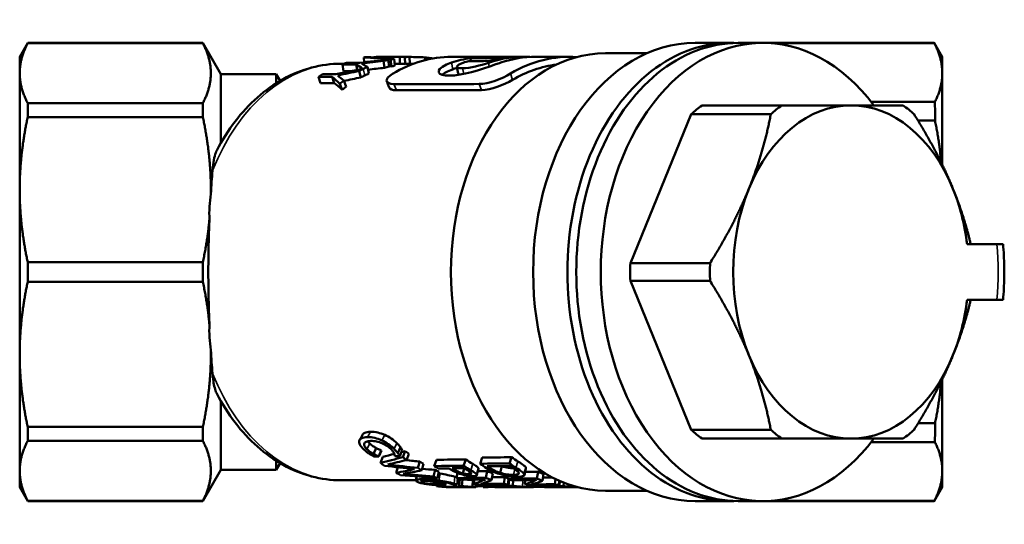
# Model space of a CAD drawing. Header units: millimetres. Extents: x 33 to 194, y 73 to 246.
# Tile 1 of 10: x 33 to 104, y 87 to 124. Entities that reach past the tile are written whole.
import ezdxf

# ---------------------------------------------------------------- set-up
doc = ezdxf.new("R2010")
doc.units = ezdxf.units.MM
doc.layers.add('Видимые тонкие (ГОСТ)', color=7, linetype='Continuous', lineweight=35)
doc.layers.add('Видимый контур (ГОСТ)', color=7, linetype='Continuous', lineweight=50)

msp = doc.modelspace()

# ---------------------------------------------------------------- linework, layer by layer
at = {"layer": 'Видимые тонкие (ГОСТ)'}
for p, q in [((63.869, 120.217), (63.787, 120.704)), ((66.492, 120.414), (66.445, 120.695)), ((57.52, 119.775), (57.403, 120.246)), ((64.675, 119.886), (64.576, 120.3)), ((68.173, 119.452), (68.036, 119.913)), ((59.802, 118.712), (59.629, 119.148)), ((65.943, 118.726), (65.771, 119.163)), ((57.948, 94.113), (57.721, 93.729)), ((58.97, 93.886), (58.749, 93.495)), ((57.517, 93.311), (57.492, 93.265)), ((57.884, 93.271), (57.684, 92.859)), ((59.837, 93.3), (59.636, 92.89)), ((65.305, 91.808), (65.167, 91.348)), ((66.604, 91.635), (66.56, 91.498)), ((68.565, 91.983), (68.418, 91.528)), ((69.126, 91.564), (69.002, 91.095)), ((61.776, 90.856), (61.745, 90.7)), ((62.957, 91.101), (62.868, 90.617)), ((64.024, 90.879), (63.959, 90.387)), ((64.058, 91.487), (64.023, 91.37)), ((65.081, 91.248), (65.033, 91.062)), ((65.709, 91.516), (65.589, 91.046)), ((68.351, 91.412), (68.252, 91.017)), ((61.755, 90.582), (61.735, 90.448)), ((62.638, 90.46), (62.624, 90.345)), ((62.944, 90.542), (62.929, 90.445)), ((63.255, 90.492), (63.237, 90.333)), ((67.472, 90.3), (67.466, 90.156)), ((68.667, 90.149), (68.667, 90.129)), ((68.915, 90.637), (68.895, 90.151)), ((71.144, 90.274), (71.139, 90.145)), ((72.34, 90.14), (72.34, 90.125)), ((72.57, 90.214), (72.568, 90.142))]:
    msp.add_line(p, q, dxfattribs=at)
for centre, major_axis, start_param, end_param in [((55.824, 105.623), (0, 15), 0, 1.062307), ((92.569, 105.623), (0, -15), 1.437065, 1.704528), ((55.824, 105.623), (0, -15), 5.220879, 6.283185)]:
    msp.add_ellipse(centre, major_axis=major_axis, ratio=0.707522, start_param=start_param, end_param=end_param, dxfattribs=at)
at = {"layer": 'Видимый контур (ГОСТ)'}
for p, q in [((32.654, 121.123), (33.232, 122.123)), ((33.232, 122.108), (33.232, 122.123)), ((45.855, 122.123), (33.232, 122.123)), ((45.855, 122.108), (33.232, 122.108)), ((45.855, 122.123), (45.855, 122.108)), ((47.154, 119.873), (45.855, 122.123)), ((83.809, 122.123), (81.335, 122.123)), ((84.445, 122.123), (86.211, 122.123)), ((86.211, 122.123), (98.577, 122.123)), ((86.811, 122.101), (98.58, 122.101)), ((99.154, 121.123), (98.577, 122.123)), ((77.855, 121.373), (74.877, 121.373)), ((32.654, 121.123), (32.654, 119.943)), ((57.48, 120.724), (57.461, 121.076)), ((58.186, 121.081), (58.185, 121.099)), ((58.95, 120.33), (58.88, 120.82)), ((59.767, 121.123), (59.217, 121.123)), ((59.276, 120.414), (59.217, 120.907)), ((59.442, 120.43), (59.385, 120.924)), ((59.697, 120.484), (59.649, 120.979)), ((60.042, 120.623), (60.046, 121.122)), ((60.599, 121.123), (60.103, 121.123)), ((60.444, 120.6), (60.424, 121.099)), ((60.766, 120.618), (60.757, 121.118)), ((61.861, 120.88), (61.872, 121.079)), ((62.218, 120.962), (62.224, 121.033)), ((62.268, 120.972), (62.272, 121.025)), ((67.824, 121.123), (63.789, 121.123)), ((65.16, 120.818), (65.144, 121.034)), ((68.997, 121.123), (68.595, 121.123)), ((72.27, 121.123), (69.858, 121.123)), ((99.154, 119.943), (99.154, 121.123)), ((32.654, 119.943), (32.654, 111.555)), ((56.037, 120.623), (55.824, 120.623)), ((56.005, 120.094), (55.912, 120.576)), ((56.536, 120.094), (56.005, 120.094)), ((56.979, 120.179), (56.903, 120.576)), ((57.244, 119.631), (57.117, 120.098)), ((57.82, 119.917), (57.713, 120.393)), ((60.103, 120.623), (59.767, 120.623)), ((61.036, 120.623), (60.766, 120.623)), ((99.154, 113.339), (99.154, 119.943)), ((47.154, 119.873), (47.154, 114.918)), ((51.144, 119.873), (47.154, 119.873)), ((51.144, 119.873), (51.144, 119.219)), ((51.423, 119.39), (51.144, 119.873)), ((54.336, 119.233), (54.188, 119.687)), ((55.327, 119.233), (55.179, 119.686)), ((56.179, 118.958), (56.017, 119.403)), ((55.9, 118.748), (55.728, 119.185)), ((94.032, 117.874), (98.625, 117.874)), ((33.232, 116.781), (33.232, 117.779)), ((45.855, 117.779), (33.232, 117.779)), ((45.855, 117.779), (45.855, 116.781)), ((81.836, 117.623), (87.581, 117.623)), ((45.855, 116.781), (33.232, 116.781)), ((76.671, 106.267), (81.046, 116.979)), ((81.046, 116.979), (86.792, 116.979)), ((97.404, 116.522), (98.631, 116.522)), ((32.654, 111.555), (32.654, 99.692)), ((100.94, 107.623), (103.087, 107.623)), ((103.533, 107.623), (103.087, 107.623)), ((33.232, 104.918), (33.232, 106.329)), ((45.855, 106.329), (33.232, 106.329)), ((45.855, 106.329), (45.855, 104.918)), ((76.671, 106.267), (82.416, 106.267)), ((45.855, 104.918), (33.232, 104.918)), ((81.046, 94.267), (76.671, 104.979)), ((76.671, 104.979), (82.416, 104.979)), ((103.087, 103.623), (100.94, 103.623)), ((103.087, 103.623), (103.533, 103.623)), ((32.654, 99.692), (32.654, 91.303)), ((99.154, 91.303), (99.154, 97.907)), ((47.154, 96.328), (47.154, 91.373)), ((33.232, 93.468), (33.232, 94.465)), ((45.855, 94.465), (33.232, 94.465)), ((45.855, 94.465), (45.855, 93.468)), ((97.404, 94.725), (98.631, 94.725)), ((81.046, 94.267), (86.792, 94.267)), ((45.855, 93.468), (33.232, 93.468)), ((60.105, 93.002), (59.914, 92.581)), ((81.836, 93.623), (87.581, 93.623)), ((94.032, 93.372), (98.625, 93.372)), ((58.346, 92.947), (58.156, 92.525)), ((58.715, 92.78), (58.532, 92.352)), ((58.733, 92.765), (58.551, 92.336)), ((58.821, 92.318), (58.658, 91.874)), ((60.23, 92.786), (60.047, 92.358)), ((60.447, 92.724), (60.267, 92.294)), ((60.709, 92.516), (60.537, 92.079)), ((65.998, 92.259), (65.837, 91.814)), ((68.114, 92.286), (67.953, 91.841)), ((51.144, 92.027), (51.144, 91.373)), ((51.423, 91.857), (51.144, 91.373)), ((59.902, 91.559), (59.794, 91.164)), ((61.496, 91.967), (61.35, 91.512)), ((61.769, 91.802), (61.631, 91.341)), ((62.685, 92.099), (62.531, 91.648)), ((64.801, 92.124), (64.647, 91.674)), ((67.407, 91.63), (67.28, 91.163)), ((32.654, 91.303), (32.654, 90.123)), ((47.154, 91.373), (45.855, 89.123)), ((51.144, 91.373), (47.154, 91.373)), ((62.595, 91.373), (62.485, 90.898)), ((62.869, 91.254), (62.767, 90.775)), ((64.215, 91.15), (64.137, 90.785)), ((64.696, 91.483), (64.599, 91.121)), ((66.353, 91.28), (66.249, 90.802)), ((66.752, 91.123), (66.662, 90.639)), ((67.616, 90.857), (67.554, 90.365)), ((67.846, 90.936), (67.805, 90.735)), ((70.017, 91.232), (69.918, 90.752)), ((70.418, 91.08), (70.331, 90.595)), ((99.154, 90.123), (99.154, 91.303)), ((61.209, 90.623), (55.824, 90.623)), ((62.706, 90.283), (62.7, 90.201)), ((62.921, 90.278), (62.916, 90.202)), ((63.341, 90.475), (63.327, 90.155)), ((64.021, 90.135), (64.021, 90.123)), ((64.232, 90.745), (64.184, 90.326)), ((64.367, 90.692), (64.331, 90.206)), ((64.559, 90.678), (64.524, 90.206)), ((65.308, 90.652), (65.286, 90.153)), ((65.427, 90.684), (65.386, 90.369)), ((65.527, 90.335), (65.521, 90.136)), ((66.068, 90.294), (66.071, 90.131)), ((66.118, 90.294), (66.112, 90.221)), ((66.318, 90.192), (66.319, 90.131)), ((66.418, 90.295), (66.412, 90.222)), ((67.754, 90.133), (67.754, 90.124)), ((67.876, 90.707), (67.832, 90.301)), ((67.925, 90.688), (67.888, 90.219)), ((68.222, 90.632), (68.189, 90.22)), ((69.094, 90.639), (69.058, 90.338)), ((69.79, 90.269), (69.785, 90.202)), ((70.089, 90.27), (70.084, 90.203)), ((71.271, 90.72), (71.226, 90.335)), ((71.536, 90.598), (71.504, 90.276)), ((71.587, 90.575), (71.561, 90.201)), ((71.88, 90.453), (71.862, 90.202)), ((32.654, 90.123), (33.232, 89.123)), ((67.615, 90.123), (67.366, 90.123)), ((69.119, 90.123), (68.778, 90.123)), ((71.163, 90.123), (70.913, 90.123)), ((71.427, 90.128), (71.427, 90.128)), ((72.899, 90.123), (72.033, 90.123)), ((77.855, 89.873), (74.877, 89.873)), ((99.154, 90.123), (98.577, 89.124)), ((33.232, 89.123), (33.232, 89.138)), ((45.855, 89.138), (33.232, 89.138)), ((45.855, 89.123), (33.232, 89.123)), ((45.855, 89.138), (45.855, 89.123)), ((83.809, 89.123), (81.335, 89.123)), ((84.445, 89.123), (86.211, 89.123)), ((86.211, 89.123), (98.577, 89.123)), ((86.811, 89.145), (98.58, 89.145))]:
    msp.add_line(p, q, dxfattribs=at)
for centre, major_axis, ratio, start_param, end_param in [((86.211, 105.623), (0, 16.5), 0.707522, 5.526729, 10.181234), ((81.335, 105.623), (0, -16.5), 0.707522, 3.141593, 6.283185), ((83.809, 105.623), (0, -16.5), 0.707522, 3.114349, 6.310429), ((84.445, 105.623), (0, 16.5), 0.707522, 0, 3.141593), ((74.877, 105.623), (0, -15.75), 0.707522, 3.141593, 6.283185), ((86.211, 105.623), (0, 13.5), 0.707522, 0.475882, 0.571315), ((92.569, 105.623), (0, 12), 0.707522, 0, 1.047198), ((91.957, 105.623), (0, 13.5), 0.707522, 0.475882, 0.571315), ((92.569, 105.623), (0, 12), 0.707522, 5.235988, 6.283185), ((91.957, 105.623), (0, -13.5), 0.707522, 2.570277, 2.66571), ((92.569, 105.623), (0, -12), 0.707522, 4.18879, 5.235988), ((92.569, 105.623), (0, 12), 0.707522, 4.879837, 5.235988), ((68.412, 105.623), (-21.68, 6.897), 0.614395, 0.093539, 0.223506), ((86.211, 105.623), (0, 13.5), 0.707522, 1.52308, 1.618513), ((91.957, 105.623), (0, 13.5), 0.707522, 1.52308, 1.618513), ((92.569, 105.623), (0, 12), 0.707522, 4.18879, 4.544941), ((68.412, 105.623), (-21.68, -6.897), 0.614395, 6.059679, 6.189646), ((92.569, 105.623), (0, -12), 0.707522, 5.235988, 6.283185), ((92.569, 105.623), (0, -12), 0.707522, 0, 1.047198), ((86.211, 105.623), (0, 13.5), 0.707522, 2.570277, 2.66571), ((91.957, 105.623), (0, 13.5), 0.707522, 2.570277, 2.66571), ((91.957, 105.623), (0, -13.5), 0.707522, 0.475882, 0.571315)]:
    msp.add_ellipse(centre, major_axis=major_axis, ratio=ratio, start_param=start_param, end_param=end_param, dxfattribs=at)
for points, weights in [([(33.232, 122.108), (32.654, 120.992), (32.654, 119.943)], [1.02313354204, 1.02768567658, 1]), ([(45.855, 117.779), (46.975, 119.943), (45.855, 122.108)], [1.12723882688, 1.19996391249, 1.12723882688]), ([(99.154, 119.943), (99.154, 120.989), (98.58, 122.101)], [1, 1.03383651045, 1.03561073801]), ([(32.654, 119.943), (32.654, 118.895), (33.232, 117.779)], [1, 1.02768567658, 1.02313354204]), ([(98.625, 117.874), (99.154, 118.938), (99.154, 119.943)], [1.03541689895, 1.03247972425, 1]), ([(87.581, 117.623), (90.509, 117.623), (92.569, 117.623)], [1.00227287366, 1.03194715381, 1]), ([(92.569, 117.623), (94.628, 117.623), (96.332, 117.623)], [1, 1.03194715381, 1.00227287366]), ([(33.232, 116.781), (32.654, 114.086), (32.654, 111.555)], [1.02313354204, 1.02768567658, 1]), ([(46.43, 111.246), (46.467, 113.928), (45.855, 116.781)], [1.16346636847, 1.16581699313, 1.12723882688]), ([(85.216, 111.623), (86.245, 114.144), (86.792, 116.979)], [1, 1.03194715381, 1.00227287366]), ([(97.121, 116.979), (98.892, 114.144), (99.921, 111.623)], [1.00227287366, 1.03194715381, 1]), ([(99.071, 113.509), (98.947, 114.979), (98.631, 116.522)], [1.02097366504, 1.03351740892, 1.03538298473]), ([(32.654, 111.555), (32.654, 109.023), (33.232, 106.329)], [1, 1.02768567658, 1.02313354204]), ([(82.416, 106.267), (84.186, 109.103), (85.216, 111.623)], [1.00227287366, 1.03194715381, 1]), ([(99.921, 111.623), (100.71, 109.692), (101.205, 107.623)], [1, 1.02429310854, 1.01295475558]), ([(45.855, 106.329), (46.192, 107.902), (46.331, 109.397)], [1.12723882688, 1.14818790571, 1.15706786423]), ([(33.232, 104.918), (32.654, 102.223), (32.654, 99.692)], [1.02313354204, 1.02768567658, 1]), ([(46.331, 101.85), (46.192, 103.345), (45.855, 104.918)], [1.15706786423, 1.14818790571, 1.12723882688]), ([(85.216, 99.623), (84.186, 102.144), (82.416, 104.979)], [1, 1.03194715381, 1.00227287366]), ([(101.205, 103.623), (100.71, 101.554), (99.921, 99.623)], [1.01295475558, 1.02429310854, 1]), ([(32.654, 99.692), (32.654, 97.16), (33.232, 94.465)], [1, 1.02768567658, 1.02313354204]), ([(45.855, 94.465), (46.467, 97.319), (46.43, 100)], [1.12723882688, 1.16581699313, 1.16346636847]), ([(86.792, 94.267), (86.245, 97.103), (85.216, 99.623)], [1.00227287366, 1.03194715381, 1]), ([(99.921, 99.623), (98.892, 97.103), (97.121, 94.267)], [1, 1.03194715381, 1.00227287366]), ([(98.631, 94.725), (98.947, 96.267), (99.071, 97.738)], [1.03538298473, 1.03351740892, 1.02097366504]), ([(33.232, 93.468), (32.654, 92.352), (32.654, 91.303)], [1.02313354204, 1.02768567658, 1]), ([(45.855, 89.138), (46.975, 91.303), (45.855, 93.468)], [1.12723882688, 1.19996391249, 1.12723882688]), ([(92.569, 93.623), (90.509, 93.623), (87.581, 93.623)], [1, 1.03194715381, 1.00227287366]), ([(96.332, 93.623), (94.628, 93.623), (92.569, 93.623)], [1.00227287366, 1.03194715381, 1]), ([(99.154, 91.303), (99.154, 92.308), (98.625, 93.372)], [1, 1.03247972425, 1.03541689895]), ([(32.654, 91.303), (32.654, 90.255), (33.232, 89.138)], [1, 1.02768567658, 1.02313354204]), ([(98.58, 89.145), (99.154, 90.258), (99.154, 91.303)], [1.03561073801, 1.03383651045, 1])]:
    msp.add_rational_spline(points, weights, degree=2, dxfattribs=at)
for points, knots in [([(98.58, 122.101), (98.579, 122.114), (98.578, 122.121), (98.577, 122.123), (98.577, 122.123), (98.577, 122.123)], [7.37418565, 7.37418565, 7.37418565, 7.37418565, 7.44582944, 7.44582944, 7.45838038, 7.45838038, 7.45838038, 7.45838038]), ([(63.623, 119.766), (63.523, 119.766), (63.433, 119.77), (63.351, 119.778), (62.596, 119.852), (62.642, 120.318), (63.787, 120.704)], [-15, -15, -15, -15, -14.902519, -14.902519, -14.902519, -14, -14, -14, -14]), ([(67.323, 120.701), (67.207, 120.661), (67.089, 120.621), (66.971, 120.58), (65.808, 120.177), (64.564, 119.768), (63.623, 119.766)], [-14, -14, -14, -14, -13.907566, -13.907566, -13.907566, -13, -13, -13, -13]), ([(46.856, 114.376), (47.247, 115.121), (47.69, 115.821), (48.671, 117.102), (49.209, 117.685), (50.367, 118.71), (50.987, 119.152), (52.291, 119.874), (52.976, 120.153), (54.381, 120.528), (55.102, 120.623), (55.824, 120.623)], [2.208985, 2.208985, 2.208985, 2.208985, 2.3955065, 2.3955065, 2.5820281, 2.5820281, 2.7685496, 2.7685496, 2.9550711, 2.9550711, 3.1415927, 3.1415927, 3.1415927, 3.1415927]), ([(98.631, 116.522), (98.63, 116.766), (98.629, 117.001), (98.627, 117.447), (98.626, 117.663), (98.625, 117.874)], [6.1108533, 6.1108533, 6.1108533, 6.1108533, 6.2064458, 6.2064458, 6.2991951, 6.2991951, 6.2991951, 6.2991951]), ([(46.554, 112.926), (46.601, 113.501), (46.68, 113.931), (46.807, 114.275), (46.831, 114.329), (46.856, 114.376)], [0, 0, 0, 0, 0.2115009, 0.2115009, 0.2567844, 0.2567844, 0.2567844, 0.2567844]), ([(46.331, 101.85), (46.314, 102.248), (46.3, 102.65), (46.263, 103.914), (46.25, 104.781), (46.25, 106.466), (46.263, 107.333), (46.3, 108.596), (46.314, 108.999), (46.331, 109.397)], [5.2869142, 5.2869142, 5.2869142, 5.2869142, 5.4059846, 5.4059846, 5.658719, 5.658719, 5.9114535, 5.9114535, 6.0305239, 6.0305239, 6.0305239, 6.0305239]), ([(103.533, 107.623), (103.557, 107.358), (103.575, 107.092), (103.604, 106.558), (103.613, 106.291), (103.623, 105.757), (103.623, 105.49), (103.613, 104.955), (103.604, 104.688), (103.575, 104.155), (103.557, 103.889), (103.533, 103.623)], [6.1583704, 6.1583704, 6.1583704, 6.1583704, 6.2082964, 6.2082964, 6.2582223, 6.2582223, 6.3081483, 6.3081483, 6.3580742, 6.3580742, 6.4080002, 6.4080002, 6.4080002, 6.4080002]), ([(46.856, 96.871), (46.847, 96.887), (46.839, 96.904), (46.741, 97.114), (46.667, 97.4), (46.589, 97.95), (46.57, 98.126), (46.554, 98.32)], [3.4161348, 3.4161348, 3.4161348, 3.4161348, 3.4286924, 3.4286924, 3.5627909, 3.5627909, 3.6169672, 3.6169672, 3.6169672, 3.6169672]), ([(55.824, 90.623), (55.102, 90.623), (54.381, 90.719), (52.976, 91.094), (52.291, 91.373), (50.987, 92.094), (50.367, 92.537), (49.209, 93.562), (48.671, 94.144), (47.69, 95.426), (47.247, 96.125), (46.856, 96.871)], [0, 0, 0, 0, 0.1865215, 0.1865215, 0.3730431, 0.3730431, 0.5595646, 0.5595646, 0.7460861, 0.7460861, 0.9326077, 0.9326077, 0.9326077, 0.9326077]), ([(98.625, 93.372), (98.626, 93.583), (98.627, 93.799), (98.629, 94.246), (98.63, 94.481), (98.631, 94.725)], [3.6454017, 3.6454017, 3.6454017, 3.6454017, 3.7381511, 3.7381511, 3.8337435, 3.8337435, 3.8337435, 3.8337435]), ([(57.125, 93.465), (57.146, 93.545), (57.205, 93.608), (57.304, 93.654), (57.403, 93.701), (57.542, 93.726), (57.721, 93.729)], [0, 0, 0, 0, 1, 1, 1, 2, 2, 2, 2]), ([(57.365, 93.906), (57.396, 93.961), (57.451, 94.006), (57.529, 94.04), (57.629, 94.085), (57.769, 94.11), (57.948, 94.113)], [0.220596, 0.220596, 0.220596, 0.220596, 1, 1, 1, 2, 2, 2, 2]), ([(57.721, 93.729), (57.899, 93.732), (58.072, 93.713), (58.241, 93.673), (58.411, 93.633), (58.58, 93.573), (58.749, 93.495)], [0, 0, 0, 0, 1, 1, 1, 2, 2, 2, 2]), ([(57.948, 94.113), (58.126, 94.116), (58.298, 94.098), (58.467, 94.058), (58.635, 94.019), (58.802, 93.962), (58.97, 93.886)], [0, 0, 0, 0, 1, 1, 1, 2, 2, 2, 2]), ([(58.97, 93.886), (59.134, 93.812), (59.289, 93.725), (59.435, 93.626), (59.581, 93.527), (59.715, 93.418), (59.837, 93.3)], [0, 0, 0, 0, 1, 1, 1, 2, 2, 2, 2]), ([(57.437, 92.858), (57.315, 92.974), (57.228, 93.085), (57.174, 93.189), (57.12, 93.292), (57.104, 93.385), (57.125, 93.465)], [0, 0, 0, 0, 1, 1, 1, 2, 2, 2, 2]), ([(57.492, 93.265), (57.474, 93.21), (57.481, 93.148), (57.515, 93.078), (57.548, 93.008), (57.605, 92.935), (57.684, 92.859)], [0, 0, 0, 0, 1, 1, 1, 2, 2, 2, 2]), ([(57.966, 93.454), (57.821, 93.451), (57.711, 93.433), (57.635, 93.399), (57.56, 93.366), (57.512, 93.321), (57.492, 93.265)], [0, 0, 0, 0, 1, 1, 1, 2, 2, 2, 2]), ([(57.884, 93.271), (57.954, 93.205), (58.029, 93.145), (58.11, 93.09), (58.19, 93.036), (58.269, 92.988), (58.346, 92.947)], [0, 0, 0, 0, 1, 1, 1, 2, 2, 2, 2]), ([(58.768, 93.293), (58.645, 93.345), (58.515, 93.386), (58.377, 93.415), (58.24, 93.443), (58.103, 93.456), (57.966, 93.454)], [0, 0, 0, 0, 1, 1, 1, 2, 2, 2, 2]), ([(58.749, 93.495), (58.916, 93.418), (59.073, 93.328), (59.222, 93.226), (59.372, 93.124), (59.509, 93.011), (59.636, 92.89)], [0, 0, 0, 0, 1, 1, 1, 2, 2, 2, 2]), ([(59.394, 92.887), (59.314, 92.964), (59.22, 93.037), (59.113, 93.107), (59.006, 93.178), (58.891, 93.24), (58.768, 93.293)], [0, 0, 0, 0, 1, 1, 1, 2, 2, 2, 2]), ([(59.837, 93.3), (59.898, 93.242), (59.95, 93.188), (59.994, 93.138), (60.038, 93.088), (60.075, 93.043), (60.105, 93.002)], [0, 0, 0, 0, 1, 1, 1, 2, 2, 2, 2]), ([(60.105, 93.002), (60.13, 92.966), (60.153, 92.93), (60.174, 92.893), (60.195, 92.857), (60.213, 92.821), (60.23, 92.786)], [0, 0, 0, 0, 1, 1, 1, 2, 2, 2, 2]), ([(57.837, 92.549), (57.761, 92.598), (57.694, 92.644), (57.636, 92.687), (57.579, 92.73), (57.512, 92.787), (57.437, 92.858)], [0, 0, 0, 0, 1, 1, 1, 2, 2, 2, 2]), ([(57.684, 92.859), (57.756, 92.791), (57.833, 92.729), (57.915, 92.673), (57.997, 92.616), (58.078, 92.567), (58.156, 92.525)], [0, 0, 0, 0, 1, 1, 1, 2, 2, 2, 2]), ([(58.215, 92.331), (58.15, 92.367), (58.088, 92.4), (58.031, 92.432), (57.973, 92.464), (57.908, 92.503), (57.837, 92.549)], [0, 0, 0, 0, 1, 1, 1, 2, 2, 2, 2]), ([(58.156, 92.525), (58.233, 92.484), (58.304, 92.45), (58.37, 92.42), (58.436, 92.391), (58.49, 92.368), (58.532, 92.352)], [0, 0, 0, 0, 1, 1, 1, 2, 2, 2, 2]), ([(58.346, 92.947), (58.421, 92.908), (58.491, 92.875), (58.556, 92.846), (58.621, 92.818), (58.674, 92.796), (58.715, 92.78)], [0, 0, 0, 0, 1, 1, 1, 2, 2, 2, 2]), ([(59.646, 92.56), (59.627, 92.604), (59.598, 92.652), (59.56, 92.704), (59.522, 92.756), (59.467, 92.817), (59.394, 92.887)], [0, 0, 0, 0, 1, 1, 1, 2, 2, 2, 2]), ([(59.636, 92.89), (59.698, 92.829), (59.752, 92.774), (59.798, 92.722), (59.843, 92.671), (59.882, 92.624), (59.914, 92.581)], [0, 0, 0, 0, 1, 1, 1, 2, 2, 2, 2]), ([(59.687, 92.37), (59.686, 92.39), (59.685, 92.415), (59.681, 92.446), (59.677, 92.477), (59.666, 92.515), (59.646, 92.56)], [0, 0, 0, 0, 1, 1, 1, 2, 2, 2, 2]), ([(59.914, 92.581), (59.94, 92.544), (59.965, 92.507), (59.987, 92.469), (60.009, 92.431), (60.029, 92.394), (60.047, 92.358)], [0, 0, 0, 0, 1, 1, 1, 2, 2, 2, 2]), ([(65.305, 91.808), (65.425, 91.738), (65.518, 91.681), (65.583, 91.635), (65.648, 91.589), (65.69, 91.549), (65.709, 91.516)], [0, 0, 0, 0, 1, 1, 1, 2, 2, 2, 2]), ([(67.407, 91.63), (67.569, 91.579), (67.729, 91.544), (67.887, 91.521), (67.999, 91.504), (68.114, 91.494), (68.23, 91.49)], [0, 0, 0, 0, 1, 1, 1, 1.714576, 1.714576, 1.714576, 1.714576]), ([(68.565, 91.983), (68.754, 91.864), (68.889, 91.777), (68.968, 91.716), (69.047, 91.654), (69.1, 91.604), (69.126, 91.564)], [0, 0, 0, 0, 1, 1, 1, 2, 2, 2, 2]), ([(62.957, 91.101), (63.141, 91.074), (63.325, 91.04), (63.507, 91.002), (63.69, 90.963), (63.862, 90.921), (64.024, 90.879)], [0, 0, 0, 0, 1, 1, 1, 2, 2, 2, 2]), ([(64.682, 91.003), (64.536, 91.038), (64.394, 91.081), (64.258, 91.133), (64.122, 91.185), (63.978, 91.253), (63.829, 91.34)], [0, 0, 0, 0, 1, 1, 1, 2, 2, 2, 2]), ([(64.599, 91.121), (64.505, 91.144), (64.414, 91.175), (64.325, 91.213), (64.237, 91.251), (64.136, 91.303), (64.023, 91.37)], [-2, -2, -2, -2, -1, -1, -1, 0, 0, 0, 0]), ([(65.033, 91.062), (64.966, 91.061), (64.898, 91.065), (64.829, 91.074), (64.76, 91.084), (64.684, 91.099), (64.599, 91.121)], [-2, -2, -2, -2, -1, -1, -1, 0, 0, 0, 0]), ([(65.339, 90.918), (65.248, 90.917), (65.144, 90.924), (65.029, 90.939), (64.914, 90.954), (64.798, 90.975), (64.682, 91.003)], [0, 0, 0, 0, 1, 1, 1, 2, 2, 2, 2]), ([(64.906, 91.355), (64.994, 91.304), (65.061, 91.262), (65.108, 91.229), (65.155, 91.197), (65.187, 91.168), (65.202, 91.144)], [-2, -2, -2, -2, -1, -1, -1, 0, 0, 0, 0]), ([(65.202, 91.144), (65.219, 91.117), (65.214, 91.096), (65.185, 91.083), (65.157, 91.069), (65.106, 91.062), (65.033, 91.062)], [-2, -2, -2, -2, -1, -1, -1, 0, 0, 0, 0]), ([(65.167, 91.348), (65.291, 91.275), (65.387, 91.216), (65.455, 91.168), (65.523, 91.121), (65.567, 91.08), (65.589, 91.046)], [0, 0, 0, 0, 1, 1, 1, 2, 2, 2, 2]), ([(65.589, 91.046), (65.615, 91.005), (65.609, 90.975), (65.571, 90.952), (65.534, 90.93), (65.457, 90.919), (65.339, 90.918)], [0, 0, 0, 0, 1, 1, 1, 2, 2, 2, 2]), ([(67.223, 91.079), (67.047, 91.134), (66.893, 91.192), (66.76, 91.253), (66.627, 91.314), (66.476, 91.395), (66.308, 91.5)], [0, 0, 0, 0, 1, 1, 1, 2, 2, 2, 2]), ([(67.28, 91.163), (67.15, 91.204), (67.027, 91.25), (66.914, 91.304), (66.8, 91.357), (66.682, 91.421), (66.56, 91.498)], [-2, -2, -2, -2, -1, -1, -1, 0, 0, 0, 0]), ([(68.546, 90.877), (68.353, 90.875), (68.139, 90.891), (67.904, 90.927), (67.669, 90.963), (67.442, 91.012), (67.223, 91.079)], [0, 0, 0, 0, 1, 1, 1, 2, 2, 2, 2]), ([(68.252, 91.017), (68.087, 91.016), (67.925, 91.027), (67.766, 91.05), (67.607, 91.074), (67.445, 91.111), (67.28, 91.163)], [-2, -2, -2, -2, -1, -1, -1, 0, 0, 0, 0]), ([(68.188, 91.517), (68.312, 91.438), (68.407, 91.376), (68.471, 91.327), (68.536, 91.278), (68.583, 91.233), (68.614, 91.191)], [-2, -2, -2, -2, -1, -1, -1, 0, 0, 0, 0]), ([(68.614, 91.191), (68.656, 91.133), (68.646, 91.091), (68.586, 91.062), (68.525, 91.033), (68.414, 91.019), (68.252, 91.017)], [-2, -2, -2, -2, -1, -1, -1, 0, 0, 0, 0]), ([(68.418, 91.528), (68.613, 91.405), (68.752, 91.316), (68.835, 91.252), (68.918, 91.189), (68.974, 91.137), (69.002, 91.095)], [0, 0, 0, 0, 1, 1, 1, 2, 2, 2, 2]), ([(69.002, 91.095), (69.049, 91.023), (69.036, 90.971), (68.964, 90.934), (68.891, 90.897), (68.752, 90.879), (68.546, 90.877)], [0, 0, 0, 0, 1, 1, 1, 2, 2, 2, 2]), ([(61.502, 90.447), (61.402, 90.476), (61.328, 90.504), (61.278, 90.531), (61.228, 90.557), (61.204, 90.582), (61.206, 90.605)], [0, 0, 0, 0, 1, 1, 1, 2, 2, 2, 2]), ([(61.206, 90.605), (61.207, 90.632), (61.25, 90.655), (61.336, 90.672), (61.421, 90.689), (61.558, 90.699), (61.745, 90.7)], [0, 0, 0, 0, 1, 1, 1, 2, 2, 2, 2]), ([(62.2, 90.32), (62.068, 90.335), (61.944, 90.352), (61.827, 90.373), (61.71, 90.394), (61.602, 90.418), (61.502, 90.447)], [0, 0, 0, 0, 1, 1, 1, 2, 2, 2, 2]), ([(61.735, 90.448), (61.683, 90.463), (61.644, 90.477), (61.616, 90.491), (61.588, 90.505), (61.575, 90.52), (61.578, 90.533)], [-2, -2, -2, -2, -1, -1, -1, 0, 0, 0, 0]), ([(61.578, 90.533), (61.579, 90.549), (61.61, 90.562), (61.67, 90.572), (61.73, 90.583), (61.833, 90.589), (61.979, 90.59)], [-2, -2, -2, -2, -1, -1, -1, 0, 0, 0, 0]), ([(62.624, 90.345), (62.462, 90.344), (62.303, 90.352), (62.148, 90.37), (61.993, 90.388), (61.855, 90.413), (61.735, 90.448)], [-2, -2, -2, -2, -1, -1, -1, 0, 0, 0, 0]), ([(61.745, 90.7), (61.929, 90.702), (62.114, 90.695), (62.301, 90.681), (62.488, 90.668), (62.677, 90.646), (62.868, 90.617)], [0, 0, 0, 0, 1, 1, 1, 2, 2, 2, 2]), ([(61.979, 90.59), (62.008, 90.59), (62.034, 90.59), (62.054, 90.59), (62.075, 90.59), (62.096, 90.59), (62.118, 90.589)], [-2, -2, -2, -2, -1, -1, -1, 0, 0, 0, 0]), ([(62.118, 90.589), (62.218, 90.568), (62.311, 90.546), (62.396, 90.525), (62.481, 90.505), (62.559, 90.484), (62.628, 90.463)], [-2, -2, -2, -2, -1, -1, -1, 0, 0, 0, 0]), ([(62.941, 90.278), (62.833, 90.278), (62.714, 90.281), (62.584, 90.289), (62.454, 90.296), (62.326, 90.306), (62.2, 90.32)], [0, 0, 0, 0, 1, 1, 1, 2, 2, 2, 2]), ([(62.321, 90.591), (62.438, 90.567), (62.547, 90.543), (62.646, 90.519), (62.746, 90.496), (62.84, 90.471), (62.929, 90.445)], [0, 0, 0, 0, 1, 1, 1, 2, 2, 2, 2]), ([(63.675, 90.397), (63.489, 90.446), (63.281, 90.491), (63.05, 90.527), (62.818, 90.562), (62.576, 90.585), (62.321, 90.591)], [0, 0, 0, 0, 1, 1, 1, 2, 2, 2, 2]), ([(62.84, 90.384), (62.852, 90.37), (62.84, 90.36), (62.806, 90.354), (62.771, 90.348), (62.711, 90.345), (62.624, 90.345)], [-2, -2, -2, -2, -1, -1, -1, 0, 0, 0, 0]), ([(62.628, 90.463), (62.68, 90.448), (62.725, 90.434), (62.765, 90.42), (62.805, 90.406), (62.83, 90.394), (62.84, 90.384)], [-2, -2, -2, -2, -1, -1, -1, 0, 0, 0, 0]), ([(62.868, 90.617), (63.055, 90.589), (63.242, 90.554), (63.428, 90.514), (63.615, 90.474), (63.792, 90.431), (63.959, 90.387)], [0, 0, 0, 0, 1, 1, 1, 2, 2, 2, 2]), ([(62.929, 90.445), (63.016, 90.42), (63.083, 90.4), (63.132, 90.383), (63.181, 90.366), (63.215, 90.349), (63.237, 90.333)], [0, 0, 0, 0, 1, 1, 1, 2, 2, 2, 2]), ([(63.237, 90.333), (63.261, 90.314), (63.248, 90.3), (63.198, 90.292), (63.148, 90.283), (63.062, 90.279), (62.941, 90.278)], [0, 0, 0, 0, 1, 1, 1, 2, 2, 2, 2]), ([(63.899, 90.327), (63.885, 90.334), (63.859, 90.343), (63.82, 90.355), (63.781, 90.368), (63.733, 90.381), (63.675, 90.397)], [0, 0, 0, 0, 1, 1, 1, 2, 2, 2, 2]), ([(63.959, 90.387), (64.009, 90.375), (64.053, 90.363), (64.092, 90.353), (64.131, 90.342), (64.162, 90.333), (64.184, 90.326)], [0, 0, 0, 0, 1, 1, 1, 2, 2, 2, 2]), ([(64.524, 90.206), (64.679, 90.184), (64.814, 90.172), (64.928, 90.164), (65.043, 90.157), (65.162, 90.154), (65.286, 90.153)], [0, 0, 0, 0, 1, 1, 1, 2, 2, 2, 2]), ([(64.759, 90.679), (64.83, 90.672), (64.895, 90.667), (64.954, 90.663), (65.066, 90.656), (65.184, 90.653), (65.308, 90.652)], [0.468604, 0.468604, 0.468604, 0.468604, 1, 1, 1, 2, 2, 2, 2]), ([(66.412, 90.222), (66.6, 90.207), (66.779, 90.194), (66.95, 90.183), (67.12, 90.172), (67.292, 90.163), (67.466, 90.156)], [0, 0, 0, 0, 1, 1, 1, 2, 2, 2, 2]), ([(67.787, 90.133), (67.594, 90.137), (67.387, 90.144), (67.167, 90.154), (66.946, 90.164), (66.771, 90.174), (66.641, 90.182)], [0, 0, 0, 0, 1, 1, 1, 2, 2, 2, 2]), ([(67.466, 90.156), (67.815, 90.141), (68.074, 90.135), (68.244, 90.132), (68.413, 90.129), (68.554, 90.128), (68.667, 90.129)], [0, 0, 0, 0, 1, 1, 1, 2, 2, 2, 2]), ([(68.451, 90.124), (68.352, 90.124), (68.246, 90.125), (68.133, 90.126), (68.019, 90.128), (67.903, 90.13), (67.787, 90.133)], [0, 0, 0, 0, 1, 1, 1, 2, 2, 2, 2]), ([(68.24, 90.186), (68.182, 90.192), (68.121, 90.197), (68.059, 90.203), (67.996, 90.208), (67.945, 90.213), (67.904, 90.217)], [0, 0, 0, 0, 1, 1, 1, 2, 2, 2, 2]), ([(68.189, 90.22), (68.28, 90.211), (68.395, 90.198), (68.535, 90.184), (68.674, 90.17), (68.794, 90.16), (68.895, 90.151)], [0, 0, 0, 0, 1, 1, 1, 2, 2, 2, 2]), ([(68.628, 90.153), (68.574, 90.157), (68.513, 90.162), (68.446, 90.168), (68.378, 90.174), (68.31, 90.18), (68.24, 90.186)], [0, 0, 0, 0, 1, 1, 1, 2, 2, 2, 2]), ([(68.82, 90.134), (68.813, 90.135), (68.793, 90.138), (68.761, 90.141), (68.729, 90.144), (68.684, 90.148), (68.628, 90.153)], [0, 0, 0, 0, 1, 1, 1, 2, 2, 2, 2]), ([(68.667, 90.129), (68.726, 90.129), (68.768, 90.129), (68.793, 90.13), (68.818, 90.131), (68.827, 90.132), (68.82, 90.134)], [0, 0, 0, 0, 1, 1, 1, 2, 2, 2, 2]), ([(68.895, 90.151), (69.106, 90.134), (69.22, 90.128), (69.235, 90.125), (69.246, 90.123), (69.207, 90.123), (69.119, 90.123)], [0, 0, 0, 0, 1, 1, 1, 1.716514, 1.716514, 1.716514, 1.716514]), ([(69.237, 90.133), (69.455, 90.134), (69.656, 90.137), (69.841, 90.142), (69.962, 90.145), (70.079, 90.149), (70.192, 90.155)], [0.373973, 0.373973, 0.373973, 0.373973, 1, 1, 1, 1.410736, 1.410736, 1.410736, 1.410736]), ([(70.084, 90.203), (70.272, 90.189), (70.452, 90.178), (70.622, 90.169), (70.793, 90.159), (70.965, 90.152), (71.139, 90.145)], [0, 0, 0, 0, 1, 1, 1, 2, 2, 2, 2]), ([(71.46, 90.127), (71.267, 90.131), (71.061, 90.136), (70.84, 90.144), (70.619, 90.152), (70.444, 90.161), (70.314, 90.168)], [0, 0, 0, 0, 1, 1, 1, 2, 2, 2, 2]), ([(71.139, 90.145), (71.488, 90.133), (71.748, 90.129), (71.917, 90.127), (72.086, 90.125), (72.227, 90.125), (72.34, 90.125)], [0, 0, 0, 0, 1, 1, 1, 2, 2, 2, 2]), ([(71.913, 90.172), (71.854, 90.176), (71.794, 90.181), (71.731, 90.186), (71.669, 90.191), (71.617, 90.195), (71.577, 90.198)], [0, 0, 0, 0, 1, 1, 1, 2, 2, 2, 2]), ([(71.862, 90.202), (71.952, 90.193), (72.068, 90.181), (72.207, 90.17), (72.347, 90.158), (72.467, 90.149), (72.568, 90.142)], [0, 0, 0, 0, 1, 1, 1, 2, 2, 2, 2]), ([(72.301, 90.143), (72.247, 90.147), (72.186, 90.151), (72.119, 90.156), (72.051, 90.161), (71.983, 90.166), (71.913, 90.172)], [0, 0, 0, 0, 1, 1, 1, 2, 2, 2, 2]), ([(72.493, 90.128), (72.486, 90.129), (72.466, 90.131), (72.434, 90.134), (72.402, 90.136), (72.357, 90.139), (72.301, 90.143)], [0, 0, 0, 0, 1, 1, 1, 2, 2, 2, 2]), ([(68.778, 90.123), (68.762, 90.123), (68.746, 90.123), (68.731, 90.123), (68.64, 90.123), (68.547, 90.123), (68.451, 90.124)], [0.825278, 0.825278, 0.825278, 0.825278, 1, 1, 1, 2, 2, 2, 2]), ([(72.033, 90.123), (71.961, 90.123), (71.885, 90.123), (71.806, 90.124), (71.692, 90.124), (71.577, 90.126), (71.46, 90.127)], [0.302682, 0.302682, 0.302682, 0.302682, 1, 1, 1, 2, 2, 2, 2]), ([(72.34, 90.125), (72.399, 90.125), (72.441, 90.125), (72.466, 90.126), (72.491, 90.126), (72.5, 90.127), (72.493, 90.128)], [0, 0, 0, 0, 1, 1, 1, 2, 2, 2, 2]), ([(98.577, 89.123), (98.577, 89.123), (98.577, 89.123), (98.578, 89.126), (98.579, 89.133), (98.58, 89.145)], [2.48621647, 2.48621647, 2.48621647, 2.48621647, 2.49876742, 2.49876742, 2.57041121, 2.57041121, 2.57041121, 2.57041121])]:
    msp.add_open_spline(points, degree=3, knots=knots, dxfattribs=at)
for points in [[(55.912, 120.576), (56.011, 120.614), (56.11, 120.651), (56.21, 120.685)], [(56.21, 120.685), (56.53, 120.685), (56.85, 120.685), (57.17, 120.685)], [(57.17, 120.685), (57.85, 120.772), (58.533, 120.846), (59.217, 120.907)], [(58.88, 120.82), (58.357, 120.764), (57.834, 120.702), (57.313, 120.631)], [(57.461, 121.076), (57.548, 121.086), (57.636, 121.094), (57.723, 121.101)], [(59.385, 120.924), (58.742, 120.992), (58.101, 121.043), (57.461, 121.076)], [(57.723, 121.101), (58.364, 121.078), (59.006, 121.037), (59.649, 120.979)], [(60.046, 121.122), (59.426, 121.126), (58.805, 121.118), (58.185, 121.099)], [(58.185, 121.099), (58.303, 121.108), (58.42, 121.115), (58.538, 121.119)], [(58.538, 121.119), (58.764, 121.122), (58.991, 121.123), (59.217, 121.123)], [(59.217, 120.907), (59.104, 120.881), (58.992, 120.851), (58.88, 120.82)], [(59.649, 120.979), (59.561, 120.962), (59.473, 120.944), (59.385, 120.924)], [(59.529, 119.897), (60.872, 120.704), (62.331, 121.118), (63.79, 121.12)], [(60.424, 121.099), (60.298, 121.118), (60.172, 121.126), (60.046, 121.122)], [(60.757, 121.118), (60.646, 121.114), (60.535, 121.108), (60.424, 121.099)], [(60.599, 121.123), (60.651, 121.123), (60.704, 121.122), (60.757, 121.118)], [(61.872, 121.079), (61.5, 121.094), (61.128, 121.106), (60.757, 121.113)], [(62.224, 121.033), (62.106, 121.051), (61.989, 121.066), (61.872, 121.079)], [(62.272, 121.025), (62.255, 121.02), (62.239, 121.015), (62.222, 121.01)], [(62.418, 121.001), (62.369, 121.009), (62.321, 121.018), (62.272, 121.025)], [(63.787, 120.704), (64.234, 120.854), (64.687, 120.964), (65.144, 121.034)], [(64.626, 120.693), (64.042, 120.493), (63.993, 120.299), (64.576, 120.3)], [(64.576, 120.3), (65.145, 120.301), (65.861, 120.496), (66.445, 120.695)], [(65.025, 120.818), (64.891, 120.78), (64.758, 120.738), (64.626, 120.693)], [(66.44, 120.819), (65.968, 120.819), (65.497, 120.818), (65.025, 120.818)], [(65.144, 121.034), (65.906, 121.035), (66.669, 121.035), (67.432, 121.035)], [(67.432, 121.035), (67.1, 120.985), (66.768, 120.913), (66.44, 120.819)], [(66.445, 120.695), (67.419, 121.027), (68.426, 121.166), (69.428, 121.111)], [(67.307, 121.106), (67.607, 121.126), (67.909, 121.129), (68.209, 121.114)], [(67.743, 121.076), (67.598, 121.088), (67.452, 121.098), (67.307, 121.106)], [(69.858, 121.123), (69.006, 121.122), (68.153, 120.981), (67.323, 120.701)], [(68.595, 121.123), (68.311, 121.123), (68.027, 121.108), (67.743, 121.076)], [(72.823, 121.101), (71.191, 121.215), (69.542, 120.811), (68.036, 119.913)], [(55.429, 119.864), (56.08, 120.006), (56.734, 120.137), (57.391, 120.255)], [(57.117, 120.098), (56.603, 119.998), (56.09, 119.89), (55.58, 119.775)], [(56.903, 120.576), (56.572, 120.576), (56.242, 120.576), (55.912, 120.576)], [(57.391, 120.255), (57.225, 120.374), (57.063, 120.481), (56.903, 120.576)], [(57.403, 120.246), (57.307, 120.199), (57.212, 120.15), (57.117, 120.098)], [(57.313, 120.631), (57.445, 120.56), (57.578, 120.48), (57.713, 120.393)], [(57.713, 120.393), (57.609, 120.346), (57.506, 120.298), (57.403, 120.246)], [(58.95, 120.33), (58.552, 120.288), (58.155, 120.243), (57.758, 120.193)], [(59.276, 120.414), (59.167, 120.389), (59.058, 120.36), (58.95, 120.33)], [(59.442, 120.43), (59.385, 120.436), (59.328, 120.441), (59.272, 120.447)], [(59.697, 120.484), (59.612, 120.467), (59.527, 120.449), (59.442, 120.43)], [(59.767, 120.623), (59.739, 120.623), (59.711, 120.623), (59.684, 120.623)], [(60.444, 120.6), (60.33, 120.615), (60.216, 120.623), (60.103, 120.623)], [(60.766, 120.618), (60.658, 120.614), (60.551, 120.608), (60.444, 120.6)], [(63.869, 120.217), (63.493, 120.09), (63.242, 119.955), (63.103, 119.828)], [(64.183, 120.316), (64.078, 120.285), (63.973, 120.252), (63.869, 120.217)], [(64.27, 119.926), (64.234, 120.084), (64.199, 120.242), (64.164, 120.399)], [(71.358, 120.563), (70.264, 120.429), (69.185, 120.055), (68.173, 119.452)], [(54.188, 119.687), (54.281, 119.748), (54.375, 119.807), (54.469, 119.864)], [(55.179, 119.686), (54.848, 119.686), (54.518, 119.687), (54.188, 119.687)], [(55.327, 119.233), (54.997, 119.233), (54.667, 119.233), (54.336, 119.233)], [(54.469, 119.864), (54.789, 119.864), (55.109, 119.864), (55.429, 119.864)], [(55.728, 119.185), (55.541, 119.364), (55.358, 119.531), (55.179, 119.686)], [(55.9, 118.748), (55.705, 118.921), (55.514, 119.082), (55.327, 119.233)], [(55.58, 119.775), (55.723, 119.658), (55.869, 119.534), (56.017, 119.403)], [(56.017, 119.403), (55.92, 119.332), (55.824, 119.26), (55.728, 119.185)], [(57.244, 119.631), (56.836, 119.553), (56.429, 119.471), (56.024, 119.384)], [(57.52, 119.775), (57.428, 119.729), (57.336, 119.681), (57.244, 119.631)], [(57.82, 119.917), (57.72, 119.871), (57.62, 119.824), (57.52, 119.775)], [(59.629, 119.148), (58.976, 119.147), (58.916, 119.529), (59.529, 119.897)], [(59.275, 118.912), (59.221, 119.056), (59.167, 119.201), (59.114, 119.346)], [(64.439, 119.842), (64.334, 119.86), (64.278, 119.89), (64.27, 119.928)], [(68.036, 119.913), (67.423, 119.548), (66.423, 119.165), (65.771, 119.163)], [(68.173, 119.452), (67.58, 119.099), (66.596, 118.728), (65.943, 118.726)], [(56.179, 118.958), (56.085, 118.89), (55.992, 118.82), (55.9, 118.748)], [(59.802, 118.712), (59.498, 118.711), (59.32, 118.791), (59.275, 118.912)], [(65.771, 119.163), (63.724, 119.158), (61.676, 119.153), (59.629, 119.148)], [(65.943, 118.726), (63.896, 118.721), (61.849, 118.717), (59.802, 118.712)], [(46.43, 111.246), (46.468, 111.832), (46.51, 112.394), (46.554, 112.926)], [(46.554, 98.32), (46.51, 98.852), (46.468, 99.415), (46.43, 100)], [(57.149, 93.523), (57.221, 93.65), (57.293, 93.778), (57.365, 93.906)], [(57.749, 93.434), (57.781, 93.381), (57.826, 93.327), (57.884, 93.271)], [(58.551, 92.336), (58.439, 92.334), (58.327, 92.333), (58.215, 92.331)], [(58.532, 92.352), (58.538, 92.346), (58.545, 92.341), (58.551, 92.336)], [(58.658, 91.874), (59.191, 92.007), (59.728, 92.147), (60.267, 92.294)], [(58.715, 92.78), (58.721, 92.775), (58.727, 92.77), (58.733, 92.765)], [(58.821, 92.318), (59.1, 92.384), (59.38, 92.453), (59.661, 92.523)], [(59.707, 92.353), (59.7, 92.359), (59.694, 92.364), (59.687, 92.37)], [(60.047, 92.358), (59.934, 92.356), (59.82, 92.355), (59.707, 92.353)], [(60.173, 92.653), (60.265, 92.677), (60.356, 92.701), (60.447, 92.724)], [(60.267, 92.294), (60.356, 92.221), (60.446, 92.149), (60.537, 92.079)], [(60.447, 92.724), (60.534, 92.653), (60.621, 92.584), (60.709, 92.516)], [(65.998, 92.259), (66.703, 92.268), (67.409, 92.277), (68.114, 92.286)], [(68.114, 92.286), (68.263, 92.18), (68.413, 92.079), (68.565, 91.983)], [(58.958, 91.666), (58.857, 91.733), (58.757, 91.803), (58.658, 91.874)], [(61.121, 91.427), (60.399, 91.503), (59.678, 91.583), (58.958, 91.666)], [(60.537, 92.079), (60.085, 91.969), (59.635, 91.863), (59.187, 91.761)], [(59.187, 91.761), (59.907, 91.675), (60.628, 91.592), (61.35, 91.512)], [(60.516, 92.074), (60.842, 92.038), (61.169, 92.002), (61.496, 91.967)], [(61.496, 91.967), (61.586, 91.91), (61.677, 91.855), (61.769, 91.802)], [(62.531, 91.648), (63.237, 91.657), (63.942, 91.666), (64.647, 91.674)], [(62.806, 91.472), (62.714, 91.529), (62.622, 91.588), (62.531, 91.648)], [(62.685, 92.099), (63.39, 92.107), (64.095, 92.116), (64.801, 92.124)], [(64.647, 91.674), (64.818, 91.559), (64.991, 91.451), (65.167, 91.348)], [(64.801, 92.124), (64.967, 92.013), (65.135, 91.908), (65.305, 91.808)], [(65.837, 91.814), (66.542, 91.823), (67.247, 91.832), (67.953, 91.841)], [(66.308, 91.5), (66.15, 91.599), (65.992, 91.704), (65.837, 91.814)], [(66.351, 91.632), (66.894, 91.638), (67.437, 91.645), (67.98, 91.652)], [(66.56, 91.498), (66.49, 91.541), (66.421, 91.586), (66.351, 91.632)], [(67.361, 91.644), (67.376, 91.639), (67.392, 91.634), (67.407, 91.63)], [(67.953, 91.841), (68.106, 91.732), (68.261, 91.627), (68.418, 91.528)], [(67.98, 91.652), (68.049, 91.606), (68.118, 91.561), (68.188, 91.517)], [(69.126, 91.564), (69.146, 91.531), (69.153, 91.502), (69.146, 91.478)], [(59.794, 91.164), (60.235, 91.247), (60.677, 91.334), (61.121, 91.427)], [(60.112, 91.001), (60.005, 91.053), (59.899, 91.107), (59.794, 91.164)], [(62.767, 90.775), (61.881, 90.845), (60.996, 90.92), (60.112, 91.001)], [(61.631, 91.341), (61.18, 91.252), (60.731, 91.169), (60.283, 91.089)], [(60.283, 91.089), (61.016, 91.022), (61.75, 90.958), (62.485, 90.898)], [(61.207, 90.609), (61.224, 90.706), (61.242, 90.803), (61.259, 90.899)], [(61.35, 91.512), (61.443, 91.453), (61.537, 91.396), (61.631, 91.341)], [(61.664, 91.449), (61.974, 91.423), (62.284, 91.398), (62.595, 91.373)], [(62.485, 90.898), (62.578, 90.855), (62.673, 90.814), (62.767, 90.775)], [(62.595, 91.373), (62.686, 91.332), (62.777, 91.292), (62.869, 91.254)], [(63.594, 91.482), (63.331, 91.478), (63.068, 91.475), (62.806, 91.472)], [(62.84, 91.117), (62.879, 91.112), (62.918, 91.107), (62.957, 91.101)], [(63.829, 91.34), (63.75, 91.386), (63.672, 91.433), (63.594, 91.482)], [(63.834, 91.484), (64.115, 91.488), (64.396, 91.491), (64.677, 91.494)], [(64.023, 91.37), (63.96, 91.407), (63.897, 91.445), (63.834, 91.484)], [(64.024, 90.879), (64.071, 90.867), (64.113, 90.856), (64.15, 90.846)], [(64.677, 91.494), (64.753, 91.447), (64.83, 91.4), (64.906, 91.355)], [(65.721, 91.465), (65.682, 91.306), (65.642, 91.148), (65.603, 90.99)], [(65.674, 91.275), (65.9, 91.277), (66.127, 91.279), (66.353, 91.28)], [(65.709, 91.516), (65.72, 91.497), (65.724, 91.479), (65.721, 91.465)], [(66.353, 91.28), (66.485, 91.224), (66.618, 91.172), (66.752, 91.123)], [(66.702, 90.853), (67.007, 90.854), (67.312, 90.856), (67.616, 90.857)], [(67.616, 90.857), (67.684, 90.841), (67.752, 90.825), (67.82, 90.81)], [(69.146, 91.478), (69.107, 91.319), (69.067, 91.16), (69.028, 91.001)], [(69.083, 91.224), (69.395, 91.227), (69.706, 91.229), (70.017, 91.232)], [(70.017, 91.232), (70.15, 91.178), (70.284, 91.127), (70.418, 91.08)], [(62.7, 90.201), (62.772, 90.201), (62.844, 90.202), (62.916, 90.202)], [(63.806, 90.123), (63.437, 90.124), (63.068, 90.15), (62.7, 90.201)], [(62.916, 90.202), (63.053, 90.183), (63.19, 90.167), (63.327, 90.155)], [(63.268, 90.489), (63.261, 90.431), (63.255, 90.373), (63.248, 90.315)], [(63.327, 90.155), (63.798, 90.156), (64.27, 90.157), (64.741, 90.157)], [(65.521, 90.136), (64.887, 90.136), (64.253, 90.135), (63.619, 90.134)], [(63.619, 90.134), (63.753, 90.127), (63.887, 90.124), (64.021, 90.123)], [(63.912, 90.324), (63.908, 90.325), (63.903, 90.326), (63.899, 90.327)], [(64.184, 90.326), (64.093, 90.325), (64.003, 90.325), (63.912, 90.324)], [(64.137, 90.785), (64.841, 90.791), (65.545, 90.796), (66.249, 90.802)], [(64.407, 90.677), (64.317, 90.711), (64.226, 90.747), (64.137, 90.785)], [(64.222, 90.655), (64.269, 90.655), (64.317, 90.655), (64.364, 90.656)], [(64.331, 90.206), (64.395, 90.206), (64.46, 90.206), (64.524, 90.206)], [(64.741, 90.157), (64.604, 90.17), (64.467, 90.186), (64.331, 90.206)], [(66.229, 90.69), (65.621, 90.686), (65.014, 90.681), (64.407, 90.677)], [(65.286, 90.153), (65.364, 90.146), (65.442, 90.141), (65.521, 90.136)], [(65.308, 90.652), (65.346, 90.649), (65.384, 90.646), (65.421, 90.643)], [(65.386, 90.369), (65.664, 90.454), (65.944, 90.561), (66.229, 90.69)], [(65.72, 90.292), (65.609, 90.315), (65.498, 90.341), (65.386, 90.369)], [(65.522, 90.177), (65.705, 90.184), (65.887, 90.192), (66.07, 90.201)], [(67.832, 90.301), (67.128, 90.298), (66.424, 90.295), (65.72, 90.292)], [(66.662, 90.639), (66.399, 90.527), (66.14, 90.433), (65.882, 90.357)], [(65.882, 90.357), (66.44, 90.36), (66.997, 90.362), (67.554, 90.365)], [(66.071, 90.131), (66.154, 90.131), (66.237, 90.131), (66.319, 90.131)], [(66.112, 90.221), (66.212, 90.221), (66.312, 90.222), (66.412, 90.222)], [(67.366, 90.123), (66.947, 90.123), (66.529, 90.156), (66.112, 90.221)], [(66.249, 90.802), (66.386, 90.744), (66.524, 90.69), (66.662, 90.639)], [(66.319, 90.131), (66.436, 90.136), (66.553, 90.143), (66.669, 90.153)], [(66.641, 90.182), (67.011, 90.137), (67.382, 90.118), (67.754, 90.124)], [(67.554, 90.365), (67.647, 90.342), (67.739, 90.321), (67.832, 90.301)], [(67.805, 90.735), (68.509, 90.741), (69.213, 90.746), (69.918, 90.752)], [(68.076, 90.631), (67.985, 90.664), (67.895, 90.699), (67.805, 90.735)], [(67.869, 90.641), (67.887, 90.64), (67.904, 90.64), (67.921, 90.639)], [(67.888, 90.219), (67.988, 90.22), (68.089, 90.22), (68.189, 90.22)], [(67.904, 90.217), (67.899, 90.218), (67.893, 90.218), (67.888, 90.219)], [(69.898, 90.645), (69.291, 90.64), (68.683, 90.636), (68.076, 90.631)], [(69.058, 90.338), (69.335, 90.418), (69.614, 90.521), (69.898, 90.645)], [(69.392, 90.268), (69.281, 90.289), (69.169, 90.312), (69.058, 90.338)], [(69.066, 90.638), (69.076, 90.638), (69.085, 90.637), (69.093, 90.636)], [(69.239, 90.298), (69.238, 90.24), (69.237, 90.182), (69.237, 90.125)], [(71.504, 90.276), (70.8, 90.273), (70.096, 90.27), (69.392, 90.268)], [(70.331, 90.595), (70.069, 90.488), (69.811, 90.399), (69.554, 90.328)], [(69.554, 90.328), (70.111, 90.33), (70.668, 90.333), (71.226, 90.335)], [(69.785, 90.202), (69.885, 90.203), (69.985, 90.203), (70.084, 90.203)], [(70.913, 90.123), (70.536, 90.123), (70.16, 90.15), (69.785, 90.202)], [(69.918, 90.752), (70.055, 90.696), (70.193, 90.644), (70.331, 90.595)], [(70.314, 90.168), (70.684, 90.129), (71.056, 90.115), (71.427, 90.128)], [(70.372, 90.824), (70.6, 90.825), (70.829, 90.826), (71.057, 90.827)], [(71.226, 90.335), (71.318, 90.314), (71.411, 90.294), (71.504, 90.276)], [(71.561, 90.201), (71.661, 90.201), (71.761, 90.201), (71.862, 90.202)], [(71.577, 90.198), (71.572, 90.199), (71.566, 90.2), (71.561, 90.201)], [(72.568, 90.142), (72.751, 90.129), (72.86, 90.125), (72.897, 90.124)], [(64.021, 90.123), (63.949, 90.123), (63.877, 90.123), (63.806, 90.123)]]:
    msp.add_open_spline(points, degree=3, dxfattribs=at)

doc.saveas('drawing.dxf')
